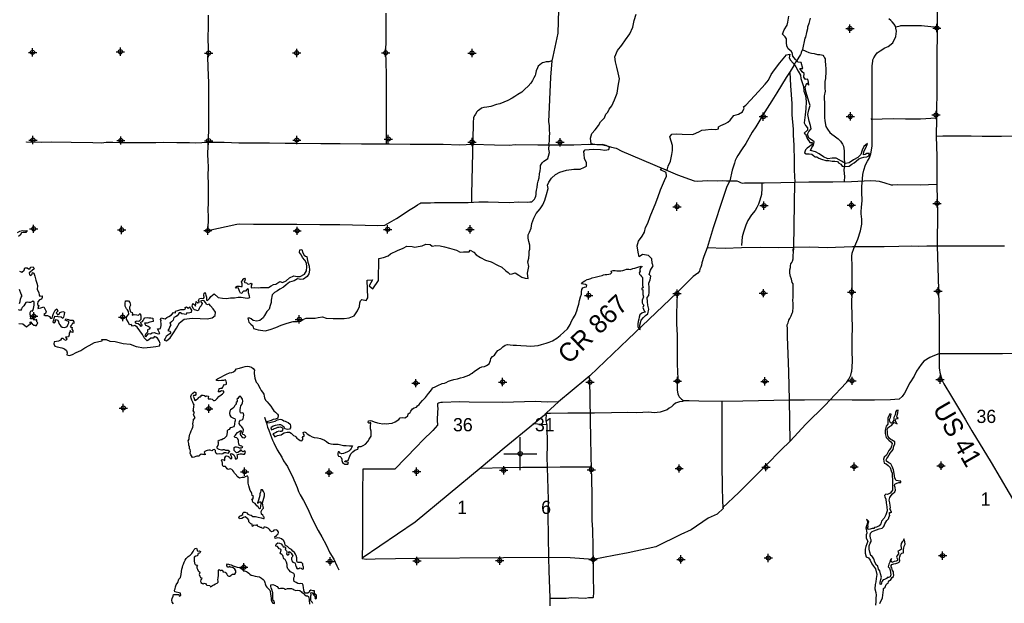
# Model space of a CAD drawing. Extents: x 70663 to 592613, y 704317 to 941230.
# Tile 7 of 14: x 159471 to 218995, y 783571 to 818839. Entities that reach past the tile are written whole.
import ezdxf

# ---------------------------------------------------------------- set-up
doc = ezdxf.new("R2010")
doc.units = 0
doc.header["$LTSCALE"] = 2000
doc.header["$PDMODE"] = 34
doc.header["$PDSIZE"] = 250
doc.layers.get('0').update_dxf_attribs({"linetype": 'CONTINUOUS'})
for name, color, linetype in [('ROADS', 9, 'CONTINUOUS'), ('SEC', 2, 'CONTINUOUS'), ('TEXT', 7, 'CONTINUOUS'), ('WATER', 4, 'CONTINUOUS')]:
    doc.layers.add(name, color=color, linetype=linetype)

# ---------------------------------------------------------------- blocks, each defined once
blk = doc.blocks.new('TICK')
at = {"color": 0}
for points in [[(500, 0), (500, 1000)], [(0, 500), (1000, 500)]]:
    blk.add_lwpolyline(points, dxfattribs=at)
blk.add_point((500, 500), dxfattribs=at)

msp = doc.modelspace()

# ---------------------------------------------------------------- linework, layer by layer
at = {"layer": 'ROADS', "color": 0}
for points in [[(192588, 849276), (192575, 845347), (192612, 843587), (192574, 838459), (192562, 833540), (192290, 827518), (192262, 824854), (192250, 823354), (192133, 822265), (192009, 818026), (191705, 816613), (191645, 816345), (191562, 815357), (191449, 812668), (191449, 812668)], [(214963, 822310), (214942, 818388), (214918, 816311), (214922, 815632), (214908, 814911), (214893, 812934), (214893, 812859), (214868, 811795), (214909, 810563), (214922, 808929), (214931, 807856), (214960, 807253), (214945, 805175), (215017, 802543), (215053, 800565), (215064, 798655), (215057, 797784), (215082, 797683), (215097, 797524), (215146, 797372), (215187, 797238), (215236, 797028), (215343, 796835), (215807, 796077), (216643, 794663), (217040, 793998), (218199, 792071), (219837, 789310)], [(170868, 819116), (170856, 818630), (170871, 818286), (170851, 817892), (170869, 816929), (170832, 816552), (170866, 815446), (170880, 815060), (170876, 814616), (170891, 814339), (170880, 814013), (170890, 813116), (170883, 812186), (170830, 810712), (170844, 810293), (170867, 809974), (170837, 809388), (170859, 808960), (170870, 808198), (170867, 807753), (170847, 807360), (170869, 806924), (170843, 806092)], [(181614, 819236), (181611, 817770), (181595, 816773), (181609, 816346), (181627, 815424), (181628, 814359), (181634, 812893), (181634, 811728)], [(207253, 818922), (207175, 818612), (207106, 818386), (207097, 818294), (207045, 818060), (206985, 817792), (206934, 817717), (206803, 817031), (206744, 816923), (206718, 816864), (206709, 816822), (206667, 816739), (206506, 816472), (206455, 816372), (206362, 816263), (206268, 816071), (206056, 815704), (205810, 815337), (205234, 814420), (204945, 813936), (204521, 813269), (204207, 812777), (203970, 812359), (203758, 812034), (203376, 811358), (203113, 810975), (202884, 810624), (202800, 810483), (202723, 810324), (202680, 810173), (202534, 809739), (202395, 809095), (202225, 808752), (201977, 808034), (201403, 806261), (201025, 805049), (200837, 804523), (200717, 804155), (200690, 804012), (200648, 803879), (200596, 803762), (200562, 803645), (200469, 803520), (200183, 803321), (199625, 802763), (199195, 802331), (196258, 799529), (195330, 798647), (193946, 797308), (193693, 797109), (192040, 795739), (191315, 795074), (191205, 794949), (188752, 792939), (187369, 791768), (187369, 791768)], [(210390, 808738), (210450, 809482), (210504, 809741), (210613, 810059), (210725, 810299), (210837, 810488), (210933, 810728), (211003, 811201), (211004, 813100), (211009, 815426), (211013, 816048), (211038, 816326), (211044, 816417), (211105, 816531), (211201, 816696), (211307, 816827), (211488, 816967), (211769, 817130), (211973, 817215), (212260, 817446), (212447, 817820), (212471, 818141), (212444, 818319), (212434, 818403), (212343, 818574), (212225, 818703), (212128, 818787), (212011, 818887)], [(212434, 818403), (212709, 818462), (212745, 818482), (213982, 818488), (214942, 818388)], [(206779, 817036), (206988, 816934), (207172, 816857), (207330, 816814), (207498, 816788), (207699, 816745), (207841, 816735), (207950, 816717), (208025, 816700), (208083, 816608), (208124, 816532), (208157, 816465), (208173, 816314), (208188, 816129), (208203, 815844), (208210, 815702), (208182, 815291), (208155, 815099), (208152, 814672), (208168, 814512), (208150, 814412), (208116, 814345), (208107, 814211), (208114, 813993), (208121, 813893), (208117, 813390), (208123, 813021), (208131, 812929), (208146, 812736), (208210, 812392), (208301, 812224), (208442, 812022), (208567, 811928), (208700, 811819), (208942, 811641), (209083, 811497), (209216, 811312), (209282, 811203), (209322, 810909), (209319, 810532), (209333, 810113), (209296, 809744), (209335, 809359), (209308, 809091)], [(191645, 816345), (191463, 816298), (191379, 816290), (191295, 816291), (191161, 816250), (191085, 816242), (191010, 816201), (190909, 816118), (190824, 816026), (190781, 815926), (190696, 815751), (190661, 815541), (190627, 815475), (190551, 815324), (190474, 815174), (190364, 815007), (190204, 814824), (190018, 814641), (189824, 814467), (189588, 814309), (189411, 814193), (189243, 814102), (188991, 813962), (188738, 813863), (188503, 813764), (188302, 813707), (187949, 813601), (187705, 813552), (187538, 813537), (187395, 813487), (187260, 813396), (187167, 813330), (187117, 813263), (187032, 813130), (186981, 813071), (186913, 812929), (186896, 812821), (186886, 812703), (186885, 812544), (186884, 812368), (186891, 812201), (186864, 811975), (186863, 811782), (186862, 811631), (186780, 808305)], [(206031, 815676), (206075, 814838), (206151, 813765), (206154, 813095), (206223, 812214), (206237, 811854), (206275, 811267), (206301, 810287), (206297, 809742), (206333, 809030)], [(191449, 812668), (191476, 812443), (191476, 812326), (191474, 812150), (191490, 811991), (191480, 811756), (191471, 811664), (191470, 811522), (191468, 811354)], [(210954, 812869), (210945, 812836), (212286, 812876), (213015, 812854), (213920, 812856), (214876, 812899)], [(159874, 811442), (159874, 811450), (160779, 811435), (161399, 811455), (162580, 811446), (163887, 811420), (164407, 811407), (164700, 811439), (165111, 811444), (165504, 811424), (165948, 811421), (167155, 811428), (167348, 811427), (167708, 811424), (168194, 811437), (168973, 811415), (169417, 811420), (169727, 811409), (170129, 811389), (170842, 811443), (171839, 811435), (172710, 811403), (174109, 811393), (174578, 811389), (175517, 811382), (176187, 811377), (177670, 811366), (178835, 811357), (180125, 811347), (181155, 811340), (181625, 811336), (181834, 811343), (183074, 811317), (184247, 811316), (185077, 811318), (186065, 811286), (186870, 811321), (188177, 811286), (189090, 811263), (189425, 811294), (190799, 811275), (192978, 811284), (193874, 811310), (194385, 811290), (194729, 811279), (194996, 811218), (195247, 811133), (195540, 811072), (195882, 810902), (197728, 810117), (198530, 809776), (199248, 809460), (199958, 809195), (200242, 809101), (200477, 809074), (201030, 809128), (201675, 809107), (201985, 809121), (202195, 809111), (202521, 809109), (202723, 809107), (202831, 809106), (202932, 809055), (203048, 808996), (203157, 808970), (203291, 808985), (203568, 808983), (204473, 808977), (205478, 808994), (207179, 809032), (208638, 809046), (209760, 809062), (210900, 809112), (211235, 809110), (211428, 809083), (211771, 808972), (212147, 808852), (212264, 808851), (212566, 808882), (213915, 808863), (214921, 808898)], [(181625, 811336), (181614, 811360)], [(181634, 811728), (181622, 811360)], [(186863, 811782), (186868, 811329)], [(191485, 811287), (191468, 811354)], [(214868, 811795), (215270, 811824), (216125, 811817), (216476, 811815), (216988, 811819), (217658, 811806), (218823, 811806), (219954, 811823), (220993, 811832)], [(170843, 806092), (172595, 806482), (172746, 806498), (173601, 806475), (174816, 806474), (176223, 806481), (177623, 806462), (178829, 806453), (181125, 806411), (181544, 806416), (182251, 806830), (183076, 807360), (183379, 807551), (183514, 807659), (183665, 807733), (183724, 807766), (183808, 807774), (183951, 807781), (184152, 807771), (184303, 807770), (184554, 807793), (184864, 807791), (185233, 807788), (185694, 807785), (186121, 807799), (186582, 807795), (187219, 807841), (187797, 807828), (188409, 807815), (189054, 807794), (189641, 807823), (190169, 807819), (190311, 807835), (190428, 807834), (190496, 807892), (190555, 807950), (190589, 808000), (190631, 808067), (190674, 808184), (190692, 808284), (190692, 808402), (190710, 808536), (190753, 808703), (190780, 808921), (190815, 809088), (190867, 809280), (190902, 809515), (190928, 809699), (190946, 809858), (190964, 809975), (190964, 810034), (191058, 810192), (191159, 810300), (191310, 810391), (191403, 810458), (191446, 810583), (191490, 810809), (191466, 811010)], [(191466, 811010), (191485, 811287)], [(201957, 789345), (202945, 790268), (203552, 790867), (204625, 791939), (205478, 792830), (206043, 793378), (206998, 794393), (208163, 795541), (208441, 795849), (209438, 796889), (209472, 796930), (209590, 797114), (209718, 797364), (209761, 797548), (209787, 797598), (209805, 797824), (209808, 798243), (209804, 798780), (209799, 799232), (209802, 799676), (209823, 800170), (209804, 800958), (209784, 801671), (209798, 802383), (209794, 802986), (209792, 803908), (209772, 804553), (209799, 804737), (209901, 805003), (210131, 805571), (210294, 806081), (210380, 806490), (210374, 806792), (210336, 807113), (210345, 807247), (210364, 807498), (210401, 807917), (210388, 808411), (210390, 808738), (210401, 808998), (210426, 809090)], [(204339, 808978), (204345, 808651), (204317, 808274), (204222, 807939), (204136, 807697), (204034, 807480), (203924, 807313), (203712, 807038), (203500, 806696), (203372, 806413), (203279, 806179), (203219, 805995), (203149, 805727), (203131, 805451), (203104, 805200)], [(206243, 804751), (206276, 805068), (206320, 807716), (206333, 809030)], [(186780, 808305), (186793, 807802)], [(201011, 805063), (202114, 805040), (203111, 805066), (204234, 805091), (205331, 805082), (207192, 805110), (207753, 805089), (208289, 805077), (209823, 805124), (209882, 805132), (210879, 805124), (211742, 805134), (212622, 805145), (213384, 805181), (213786, 805152), (214306, 805165), (216359, 805175), (217875, 805172), (218286, 805177), (219006, 805172)], [(206043, 793378), (206010, 795837), (205972, 797555), (205938, 798644), (205896, 799667), (205883, 800220), (205875, 800312), (205867, 800396), (205885, 800446), (205919, 800513), (205970, 800680), (206038, 800789), (206106, 800939), (206174, 801106), (206208, 801190), (206227, 801458), (206229, 801684), (206214, 801885), (206232, 802053), (206234, 802363), (206235, 802547), (206237, 802740), (206221, 802874), (206180, 802966), (206123, 803168), (206073, 803311), (206033, 803512), (206026, 803730), (206061, 803872), (206070, 803973), (206096, 804081), (206147, 804173), (206198, 804248), (206224, 804382), (206234, 804634), (206243, 804751), (206236, 804910), (206245, 805069)], [(199210, 802284), (199185, 801090), (199172, 800453), (199217, 799783), (199212, 798023), (199255, 797143), (199227, 796724), (199217, 796456), (199257, 796238), (199290, 796121), (199348, 796045), (199414, 795969), (199489, 795910), (199597, 795825)], [(221039, 798675), (218893, 798649), (216966, 798655), (215600, 798648), (215030, 798644), (214770, 798554), (214484, 798422), (214139, 798198), (213978, 797998), (213682, 797607), (213554, 797298), (213291, 796889), (212960, 796271), (212824, 796071), (212647, 795905), (212110, 795859), (211138, 795857), (209806, 795842), (208465, 795869), (206915, 795838), (206001, 795845), (203194, 795790), (201912, 795766), (200521, 795793), (199951, 795806), (199716, 795808), (199649, 795808), (199549, 795767), (199356, 795752), (199112, 795661), (198969, 795553), (198868, 795454), (198741, 795354), (198606, 795263), (198438, 795197), (198186, 795115), (197826, 795076), (197499, 795120), (196787, 795075), (196209, 795096), (195245, 795086), (194222, 795060), (193493, 795057), (192614, 795064), (191557, 795038), (191306, 795048)], [(193881, 797274), (193918, 797083), (193942, 795926), (193983, 793488), (194025, 791646), (194049, 791183), (194057, 790027), (194056, 789851), (194058, 789063), (194063, 788569), (194109, 788024), (194098, 787655), (194112, 787370), (194124, 786742), (194138, 786216), (194145, 785057), (194157, 784404), (194155, 784161), (194146, 784010), (194145, 783926), (194120, 783910), (194061, 783893), (193860, 783895), (193675, 783871), (192821, 783894), (192502, 783855), (191849, 783868), (191522, 783862)], [(192040, 795739), (191367, 795720), (190630, 795759), (188686, 795715), (186650, 795731), (186055, 795744), (185041, 795710), (184940, 795702), (184848, 795694), (184789, 795670), (184739, 795628), (184738, 795578), (184738, 795511), (184745, 795326), (184735, 795142), (184706, 794640), (184720, 794338), (184441, 794013), (183842, 793423), (183454, 793032), (182144, 791685), (180209, 791674), (180198, 790233), (180193, 788557), (180189, 786907), (180170, 786639), (180169, 786438), (180167, 786304), (180167, 786262)], [(201912, 795766), (201916, 794524), (201921, 791901), (201945, 790669), (201954, 789706), (201969, 789438), (201985, 789345), (202018, 789311)], [(174272, 794824), (174272, 794824), (174395, 794454), (174452, 794219), (174542, 794043), (174641, 793749), (174756, 793429), (174830, 793278), (175028, 792841), (175309, 792403), (175425, 792184), (175566, 791974), (175657, 791831), (175748, 791662), (175831, 791511), (175880, 791368), (175954, 791242), (176036, 791032), (176119, 790847), (176242, 790569), (176333, 790334), (176424, 790132), (176630, 789779), (176721, 789594), (176944, 789148), (177084, 788820), (177299, 788391), (177522, 787971), (177728, 787592), (178001, 787095), (178215, 786616), (178455, 786237), (178637, 785834), (178761, 785590)], [(191224, 795015), (191254, 795025), (191271, 794991), (191296, 794958), (191295, 794899), (191278, 794782), (191285, 794589), (191333, 794362), (191357, 793131), (191344, 792427), (191416, 789837), (191409, 788916), (191440, 786343), (191459, 785530), (191522, 783904), (191519, 783410)], [(191333, 794362), (190485, 794412)], [(187369, 791768), (183373, 788475), (180167, 786304)], [(187354, 791734), (188741, 791785), (189864, 791793), (190878, 791802), (191381, 791798), (192135, 791818), (192512, 791815), (193995, 791820)], [(202018, 789311), (201633, 788960), (201094, 788721), (200058, 788009), (199435, 787737), (197929, 786986), (196258, 786622), (195394, 786469), (194138, 786216), (192752, 786314), (191440, 786343), (188729, 786312), (183423, 786278), (180958, 786239), (180430, 786226), (180167, 786262)]]:
    msp.add_lwpolyline(points, dxfattribs=at)
at = {"layer": 'SEC', "color": 0}
for p in [(209661, 818305), (214915, 818336), (160247, 816864), (165558, 816901), (170892, 816820), (176220, 816833), (181590, 816838), (186817, 816826), (204421, 812980), (209691, 812993), (214870, 813083), (160268, 811561), (165587, 811540), (170889, 811526), (176225, 811564), (181754, 811626), (186821, 811448), (192140, 811436), (199205, 807537), (204467, 807601), (209754, 807631), (214933, 807737), (160314, 806200), (165633, 806137), (170843, 806092), (176245, 806079), (181715, 806166), (186699, 806164), (193864, 802179), (199210, 802284), (204430, 802314), (209768, 802377), (214988, 802433), (160327, 800923), (165696, 800868), (176375, 800726), (183421, 796873), (188666, 796937), (193945, 796933), (199240, 796997), (204519, 796985), (209789, 797015), (215110, 797087), (165733, 795373), (170904, 795332), (173070, 791525), (178180, 791464), (183468, 791527), (188730, 791608), (194025, 791646), (199338, 791718), (204583, 791798), (209920, 791828), (215174, 791883), (178234, 786101), (183489, 786131), (188491, 786155), (194138, 786216), (199442, 786221), (204729, 786309), (215262, 786453), (173022, 785752)]:
    msp.add_point(p, dxfattribs=at)
at = {"layer": 'WATER', "color": 0}
for points in [[(159467, 803644), (159592, 803576), (159735, 803710), (159778, 803843), (159920, 803842), (160012, 803775), (160096, 803774), (160130, 803883), (160281, 803899), (160339, 803789), (160229, 803689), (160120, 803606), (160044, 803532), (160068, 803431), (160152, 803372), (160228, 803455), (160245, 803564), (160320, 803513), (160394, 803345), (160443, 803093), (160500, 802917), (160550, 802783), (160523, 802532), (160622, 802347), (160646, 802196), (160696, 802137), (160822, 802161), (160838, 802044), (160787, 801960), (160678, 801902), (160560, 801794), (160542, 801660), (160558, 801568), (160634, 801559), (160574, 801392), (160750, 801424), (160868, 801465), (160926, 801490), (161009, 801330), (161075, 801204), (161033, 801087), (160940, 801029), (161007, 800962), (161149, 800961), (161274, 800893), (161332, 800801), (161433, 800800), (161467, 800959), (161518, 801092), (161561, 801159), (161612, 801276), (161713, 801368), (161771, 801233), (161669, 801125), (161744, 801066), (161752, 800999), (161853, 801048), (161896, 801149), (162072, 801206), (162181, 801155), (162155, 801021), (162120, 800871), (162078, 800779), (161969, 800855), (161793, 800890), (161576, 800908), (161541, 800774), (161524, 800674), (161481, 800573), (161556, 800523), (161632, 800564), (161624, 800631), (161667, 800723), (161767, 800680), (161808, 800588), (161841, 800470), (161966, 800327), (162040, 800251), (162200, 800242), (162334, 800308), (162402, 800433), (162436, 800525), (162445, 800600), (162328, 800635), (162228, 800686), (162262, 800752), (162429, 800718), (162512, 800675), (162680, 800674), (162738, 800582), (162737, 800489), (162654, 800507), (162619, 800390), (162560, 800340), (162526, 800282), (162635, 800231), (162626, 800138), (162684, 800054), (162692, 799945), (162566, 799971), (162525, 800064), (162508, 799955), (162457, 799897), (162465, 799796), (162414, 799679), (162321, 799663), (162246, 799647), (162312, 799537), (162278, 799446), (162186, 799496), (162095, 799572), (162002, 799565), (161935, 799473), (161809, 799415), (161691, 799391), (161557, 799375), (161531, 799250), (161589, 799115), (161739, 799064), (162024, 799003), (162182, 798944), (162299, 798842), (162340, 798700), (162322, 798582), (162490, 798548), (162666, 798597), (162893, 798721), (163162, 798853), (163414, 799011), (163675, 799143), (164003, 799325), (164263, 799399), (164456, 799439), (164439, 799506), (164699, 799505), (164916, 799411), (165234, 799392), (165736, 799271), (166146, 799227), (166514, 799082), (166966, 799012), (167376, 799043), (167695, 799082), (167930, 799131), (167964, 799273), (167898, 799424), (167807, 799593), (167699, 799660), (167615, 799694), (167531, 799586), (167405, 799587), (167279, 799496), (167178, 799429), (166987, 799615), (166887, 799808), (166730, 800027), (166572, 800254), (166439, 800356), (166296, 800315), (166213, 800416), (166104, 800408), (166022, 800585), (165930, 800736), (165931, 800862), (165974, 800928), (166067, 801045), (166051, 801196), (165993, 801305), (165918, 801373), (165852, 801524), (165845, 801692), (165863, 801851), (166055, 801841), (166138, 801740), (166162, 801597), (166103, 801464), (166102, 801388), (166168, 801187), (166277, 801136), (166284, 801035), (166275, 800977), (166401, 801026), (166552, 801000), (166644, 800991), (166745, 801082), (166795, 800948), (166793, 800713), (166675, 800605), (166550, 800631), (166432, 800582), (166490, 800506), (166641, 800480), (166716, 800412), (166782, 800328), (166858, 800344), (166883, 800395), (166808, 800462), (166800, 800554), (166893, 800604), (166935, 800671), (166977, 800737), (167045, 800821), (167179, 800845), (167271, 800819), (167405, 800818), (167514, 800801), (167538, 800600), (167337, 800567), (167169, 800510), (167018, 800503), (167084, 800385), (167243, 800317), (167351, 800232), (167292, 800140), (167191, 800091), (167198, 799957), (167097, 799865), (167029, 799732), (167104, 799681), (167189, 799798), (167248, 799881), (167382, 799847), (167475, 799921), (167625, 799929), (167709, 799903), (167851, 799860), (167935, 799876), (167885, 799994), (167844, 800078), (167811, 800162), (167903, 800162), (167979, 800186), (168022, 800353), (168031, 800496), (168007, 800580), (168032, 800663), (167974, 800714), (168033, 800814), (168159, 800780), (168259, 800754), (168369, 800837), (168495, 800895), (168654, 800994), (168764, 801136), (168890, 801118), (168882, 801235), (169025, 801268), (169210, 801317), (169344, 801325), (169419, 801332), (169503, 801365), (169478, 801441), (169562, 801482), (169629, 801431), (169646, 801381), (169755, 801481), (169771, 801414), (169863, 801288), (169845, 801154), (169685, 801096), (169585, 801130), (169526, 801022), (169409, 801039), (169275, 801074), (169192, 801133), (169116, 801117), (169057, 801025), (168981, 800950), (168888, 800875), (168796, 800834), (168744, 800675), (168643, 800584), (168551, 800501), (168609, 800400), (168549, 800291), (168507, 800174), (168422, 800066), (168539, 800023), (168614, 799947), (168555, 799847), (168420, 799781), (168327, 799690), (168260, 799573), (168209, 799473), (168342, 799430), (168570, 799604), (168764, 799913), (168942, 800205), (169129, 800522), (169407, 800746), (169901, 800810), (170379, 800790), (170806, 800762), (171108, 800818), (171285, 800968), (171311, 801169), (171170, 801371), (171004, 801539), (170929, 801649), (170778, 801608), (170712, 801742), (170620, 801844), (170503, 801870), (170402, 801837), (170494, 801685), (170442, 801543), (170358, 801477), (170316, 801385), (170256, 801251), (170047, 801303), (169964, 801387), (169906, 801530), (169941, 801681), (170057, 801604), (170107, 801520), (170125, 801654), (170143, 801805), (170243, 801729), (170318, 801745), (170327, 801812), (170277, 801879), (170345, 801996), (170437, 802012), (170588, 801986), (170622, 802045), (170597, 802187), (170624, 802321), (170682, 802346), (170715, 802186), (170773, 802077), (170772, 801985), (170763, 801893), (170821, 801867), (170940, 801984), (171016, 802109), (171218, 802275), (171476, 802056), (171735, 802004), (171978, 801994), (172213, 802034), (172448, 802041), (172682, 802064), (172867, 802063), (173101, 802036), (173260, 802018), (173378, 802051), (173361, 802127), (173312, 802336), (173305, 802512), (173264, 802605), (173197, 802538), (173112, 802430), (173003, 802431), (172944, 802372), (172910, 802289), (172826, 802306), (172752, 802424), (172719, 802558), (172678, 802642), (172560, 802610), (172527, 802677), (172612, 802735), (172762, 802742), (172838, 802708), (172930, 802724), (172922, 802884), (172890, 802993), (172899, 803068), (172966, 803084), (172966, 803168), (173067, 803226), (173109, 803167), (173083, 803083), (173040, 802983), (173090, 802958), (173182, 802932), (173241, 802881), (173324, 802856), (173417, 802889), (173467, 802922), (173509, 802863), (173458, 802746), (173457, 802637), (173641, 802653), (173892, 802642), (174030, 802651), (174278, 802665), (174521, 802663), (174681, 802763), (174815, 802829), (174958, 802853), (175067, 802936), (175202, 803011), (175352, 802959), (175579, 803067), (175790, 803241), (176050, 803357), (176243, 803330), (176427, 803321), (176687, 803453), (176814, 803661), (176833, 803913), (176801, 804131), (176702, 804316), (176577, 804476), (176502, 804610), (176395, 804778), (176412, 804929), (176530, 804945), (176596, 804752), (176662, 804617), (176745, 804541), (176837, 804524), (176853, 804382), (176893, 804180), (176975, 803937), (176990, 803694), (176956, 803485), (176854, 803318), (176635, 803152), (176459, 803136), (176275, 803171), (176073, 803055), (175788, 802981), (175577, 802815), (175417, 802666), (175207, 802550), (175047, 802450), (174879, 802359), (174736, 802210), (174675, 801883), (174665, 801741), (174622, 801565), (174554, 801356), (174410, 801198), (174267, 800973), (174199, 800823), (173996, 800665), (173804, 800624), (173578, 800668), (173461, 800761), (173378, 800803), (173260, 800796), (173326, 800561), (173442, 800442), (173559, 800341), (173599, 800182), (173892, 800096), (174302, 800043), (174613, 800125), (174957, 800231), (175285, 800388), (175637, 800503), (175998, 800601), (176266, 800599), (176450, 800615), (176594, 800723), (176787, 800805), (177130, 800811), (177340, 800810), (177516, 800851), (177767, 800874), (178001, 800797), (178420, 800778), (178789, 800775), (179082, 800773), (179392, 800813), (179686, 800945), (179889, 801253), (180016, 801512), (180035, 801738), (180069, 801855), (180162, 801938), (180412, 801861), (180523, 802028), (180479, 803092), (180790, 803115), (180603, 802756), (180828, 802571), (181158, 803088), (181183, 804403), (181460, 804476), (181754, 804575), (181889, 804699), (182301, 804898), (182645, 805038), (182872, 805145), (183199, 805135), (183349, 805092), (183567, 805140), (183794, 805164), (184029, 805280), (184280, 805253), (184405, 805160), (184631, 805184), (184900, 805182), (185150, 805105), (185451, 805027), (185869, 804916), (186095, 804797), (186296, 804821), (186455, 804803), (186648, 804818), (186699, 804902), (186916, 804791), (187065, 804631), (187332, 804462), (187624, 804301), (187976, 804214), (188351, 804011), (188627, 803875), (188851, 803656), (189010, 803554), (189093, 803461), (189252, 803477), (189420, 803543), (189654, 803391), (189829, 803289), (190038, 803221), (190205, 803203), (190189, 803345), (190165, 803513), (190244, 803923), (190195, 804199), (190255, 804425), (190265, 804651), (190275, 804844), (190309, 804969), (190311, 805212), (190245, 805439), (190205, 805632), (190215, 805833), (190291, 806000), (190385, 806242), (190429, 806518), (190556, 806844), (190701, 807136), (190937, 807411), (191098, 807653), (191209, 807929), (191312, 808271), (191415, 808631), (191382, 808840), (191451, 809024), (191620, 809258), (191856, 809482), (192133, 809623), (192536, 809754), (192964, 809810), (193349, 809799), (193626, 809923), (193736, 809997), (193737, 810182), (193621, 810459), (193590, 810694), (193582, 810869), (193650, 810970), (194145, 811016), (194588, 811005), (194839, 810953), (195091, 811002), (195125, 811135), (194933, 811229), (194682, 811289), (194347, 811283), (194021, 811336), (193981, 811679), (194067, 811955), (194261, 812188), (194464, 812438), (194583, 812672), (194827, 812913), (194896, 813139), (195031, 813247), (195107, 813431), (195268, 813631), (195438, 814006), (195600, 814391), (195661, 814826), (195723, 815261), (195650, 815638), (195577, 815966), (195487, 816293), (195455, 816595), (195617, 816987), (195871, 817304), (196099, 817629), (196353, 817979), (196548, 818380), (196609, 818790), (196746, 819174)], [(177196, 783568), (177146, 783636), (177054, 783737), (177080, 783770), (177080, 783862), (177081, 783938), (177081, 784021), (177098, 784080), (177074, 784197), (177133, 784222), (177174, 784188), (177208, 784121), (177249, 784070), (177291, 784020), (177324, 783970), (177323, 783894), (177356, 783844), (177407, 783885), (177424, 783977), (177416, 784061), (177350, 784112), (177283, 784196), (177300, 784246), (177284, 784321), (177217, 784330), (177075, 784356), (176999, 784307), (176966, 784248), (176898, 784182), (176739, 784191), (176664, 784275), (176648, 784393), (176632, 784510), (176617, 784661), (176575, 784745), (176467, 784771), (176391, 784746), (176282, 784772), (176182, 784823), (176074, 784890), (176041, 784991), (176042, 785108), (176076, 785192), (176093, 785284), (176052, 785368), (175969, 785419), (175852, 785478), (175760, 785571), (175685, 785663), (175636, 785781), (175645, 785915), (175596, 786066), (175522, 786209), (175430, 786268), (175422, 786318), (175406, 786393), (175381, 786469), (175314, 786511), (175248, 786554), (175223, 786629), (175249, 786704), (175274, 786796), (175241, 786838), (175166, 786856), (175108, 786931), (175050, 787007), (174958, 787033), (174958, 787075), (175000, 787175), (175068, 787233), (175185, 787215), (175277, 787156), (175351, 787064), (175393, 786980), (175468, 786988), (175527, 786987), (175560, 786912), (175526, 786870), (175542, 786803), (175592, 786752), (175617, 786694), (175617, 786635), (175591, 786568), (175641, 786501), (175699, 786500), (175741, 786525), (175759, 786584), (175734, 786643), (175784, 786701), (175818, 786667), (175876, 786608), (175942, 786507), (175984, 786432), (175941, 786365), (175907, 786315), (175898, 786223), (175915, 786131), (175981, 786063), (176040, 786046), (176098, 786021), (176131, 785970), (176139, 785903), (176164, 785802), (176197, 785769), (176213, 785718), (176255, 785651), (176288, 785668), (176339, 785684), (176406, 785717), (176489, 785700), (176539, 785641), (176623, 785657), (176632, 785707), (176624, 785774), (176583, 785858), (176583, 785950), (176517, 786035), (176433, 786043), (176358, 786027), (176257, 786045), (176216, 786120), (176217, 786204), (176217, 786313), (176185, 786455), (176152, 786548), (176094, 786640), (175986, 786725), (175902, 786817), (175777, 786893), (175652, 787011), (175519, 787088), (175495, 787213), (175445, 787339), (175295, 787458), (175195, 787500), (175070, 787526), (175003, 787501), (174910, 787494), (174886, 787611), (174970, 787636), (175012, 787685), (175097, 787777), (175114, 787844), (175106, 787911), (175048, 787962), (174973, 788012), (174838, 787988), (174788, 787938), (174687, 787897), (174637, 787956), (174571, 788032), (174513, 788091), (174387, 788142), (174312, 788176), (174228, 788168), (174203, 788101), (174128, 788118), (174094, 788152), (174036, 788152), (173952, 788195), (173860, 788212), (173819, 788305), (173743, 788272), (173635, 788289), (173542, 788214), (173526, 788290), (173526, 788348), (173451, 788382), (173393, 788433), (173318, 788500), (173327, 788592), (173260, 788668), (173177, 788736), (173094, 788787), (172993, 788754), (172892, 788696), (172750, 788680), (172725, 788764), (172776, 788831), (172860, 788872), (172969, 788930), (172970, 789013), (173020, 789072), (173104, 789080), (173196, 789029), (173262, 788953), (173354, 788927), (173471, 788893), (173571, 788825), (173730, 788816), (173881, 788773), (174073, 788730), (174207, 788696), (174257, 788704), (174241, 788771), (174208, 788821), (174166, 788888), (174091, 788956), (174067, 789123), (174127, 789249), (174202, 789315), (174195, 789416), (174162, 789508), (174146, 789642), (174197, 789776), (174232, 789926), (174274, 790068), (174267, 790202), (174217, 790320), (174143, 790421), (174051, 790430), (174050, 790363), (174033, 790279), (173991, 790196), (173981, 790095), (173955, 789953), (173904, 789803), (173845, 789652), (173853, 789619), (173912, 789669), (173979, 789710), (174046, 789701), (174054, 789651), (174045, 789559), (174036, 789467), (174010, 789308), (173959, 789283), (173918, 789317), (173885, 789393), (173810, 789468), (173752, 789544), (173702, 789611), (173577, 789671), (173552, 789738), (173536, 789822), (173511, 789881), (173578, 789880), (173579, 789964), (173596, 790022), (173529, 790090), (173513, 790207), (173455, 790300), (173397, 790392), (173365, 790526), (173315, 790669), (173291, 790828), (173284, 790987), (173277, 791172), (173261, 791264), (173194, 791247), (173101, 791206), (173026, 791165), (172917, 791166), (172766, 791141), (172616, 791226), (172574, 791310), (172525, 791377), (172458, 791445), (172408, 791512), (172350, 791588), (172292, 791664), (172200, 791689), (172083, 791665), (172016, 791699), (171975, 791766), (171908, 791842), (171833, 791843), (171766, 791843), (171724, 791919), (171725, 792036), (171709, 792136), (171651, 792204), (171718, 792254), (171802, 792245), (171877, 792194), (171877, 792253), (171878, 792353), (171929, 792470), (171979, 792486), (172046, 792469), (172096, 792435), (172146, 792393), (172204, 792317), (172296, 792317), (172297, 792409), (172247, 792493), (172223, 792610), (172282, 792627), (172365, 792584), (172415, 792534), (172465, 792466), (172498, 792374), (172497, 792315), (172547, 792273), (172623, 792315), (172648, 792373), (172641, 792457), (172616, 792541), (172666, 792565), (172717, 792590), (172809, 792606), (172901, 792597), (172968, 792580), (173052, 792580), (173119, 792688), (173078, 792780), (173044, 792756), (172961, 792731), (172902, 792765), (172869, 792840), (172802, 792807), (172760, 792741), (172659, 792691), (172575, 792667), (172508, 792726), (172442, 792801), (172443, 792927), (172443, 792994), (172502, 793035), (172569, 793018), (172653, 793009), (172745, 792975), (172878, 792974), (172954, 793007), (172904, 793066), (172829, 793084), (172737, 793134), (172721, 793227), (172705, 793310), (172697, 793403), (172664, 793503), (172598, 793571), (172489, 793597), (172447, 793639), (172456, 793672), (172515, 793739), (172566, 793797), (172633, 793889), (172709, 793930), (172818, 794013), (172860, 793962), (172834, 793896), (172800, 793837), (172808, 793770), (172841, 793703), (172908, 793627), (172966, 793593), (173050, 793576), (173109, 793601), (173134, 793651), (173093, 793701), (173034, 793744), (172959, 793769), (172943, 793845), (172977, 793945), (172994, 794054), (172970, 794163), (172887, 794255), (172795, 794340), (172737, 794432), (172763, 794549), (172822, 794633), (172915, 794665), (172982, 794724), (173008, 794832), (173025, 794941), (173001, 795050), (172951, 795084), (172859, 795059), (172825, 795085), (172801, 795169), (172802, 795277), (172819, 795386), (172836, 795495), (172896, 795595), (172938, 795678), (172964, 795787), (172940, 795913), (172865, 796022), (172799, 796098), (172731, 796073), (172706, 796015), (172664, 795940), (172596, 795907), (172613, 795873), (172613, 795831), (172621, 795789), (172587, 795731), (172545, 795698), (172553, 795647), (172553, 795606), (172485, 795531), (172451, 795481), (172409, 795406), (172308, 795314), (172224, 795256), (172173, 795173), (172155, 795047), (172180, 794947), (172238, 794846), (172313, 794795), (172396, 794761), (172480, 794735), (172504, 794651), (172496, 794601), (172470, 794534), (172461, 794451), (172452, 794375), (172435, 794300), (172401, 794242), (172292, 794201), (172191, 794168), (172132, 794084), (172073, 794060), (172014, 794002), (172014, 793893), (171979, 793667), (171903, 793617), (171836, 793525), (171777, 793509), (171684, 793459), (171626, 793443), (171525, 793419), (171458, 793352), (171474, 793293), (171473, 793218), (171448, 793109), (171388, 793026), (171388, 792959), (171421, 792917), (171505, 792891), (171588, 792866), (171672, 792848), (171722, 792840), (171781, 792873), (171839, 792856), (171906, 792822), (171990, 792830), (172065, 792829), (172141, 792795), (172182, 792736), (172106, 792695), (172047, 792628), (172022, 792637), (171939, 792671), (171838, 792663), (171746, 792605), (171654, 792589), (171528, 792598), (171419, 792590), (171344, 792633), (171311, 792717), (171303, 792801), (171270, 792843), (171220, 792868), (171153, 792843), (171127, 792802), (171077, 792794), (170994, 792819), (170910, 792828), (170801, 792804), (170734, 792788), (170658, 792746), (170633, 792713), (170657, 792621), (170691, 792587), (170674, 792545), (170615, 792562), (170531, 792571), (170439, 792580), (170338, 792505), (170305, 792464), (170229, 792456), (170179, 792456), (170120, 792448), (170011, 792407), (169927, 792391), (169861, 792475), (169820, 792534), (169778, 792643), (169796, 792752), (169771, 792861), (169730, 792911), (169739, 793029), (169706, 793121), (169699, 793238), (169658, 793389), (169709, 793481), (169718, 793581), (169727, 793698), (169752, 793799), (169803, 793865), (169820, 793932), (169838, 793999), (169889, 794124), (169931, 794208), (169957, 794325), (169932, 794417), (169967, 794526), (169976, 794635), (169985, 794701), (170035, 794743), (170077, 794801), (170028, 794877), (169986, 794978), (170029, 795103), (169954, 795204), (169988, 795254), (169972, 795329), (169989, 795421), (169998, 795480), (170015, 795564), (169974, 795623), (169941, 795732), (169883, 795841), (169834, 795958), (169826, 796067), (169852, 796184), (169945, 796276), (170046, 796350), (170112, 796317), (170120, 796250), (170120, 796191), (170069, 796133), (170036, 796133), (169986, 796125), (169960, 796083), (169993, 796008), (170018, 795940), (170034, 795848), (170117, 795823), (170160, 795881), (170235, 795931), (170295, 796006), (170345, 796039), (170395, 796047), (170437, 796088), (170438, 796147), (170505, 796155), (170563, 796155), (170647, 796120), (170730, 796070), (170764, 796103), (170856, 796094), (170889, 796060), (170855, 795994), (170872, 795935), (170930, 795926), (171022, 795925), (171114, 795908), (171189, 795832), (171256, 795823), (171315, 795857), (171399, 795956), (171501, 796065), (171644, 796173), (171728, 796239), (171820, 796305), (171812, 796381), (171754, 796389), (171662, 796407), (171561, 796357), (171477, 796358), (171503, 796416), (171521, 796550), (171613, 796575), (171705, 796566), (171747, 796624), (171798, 796707), (171815, 796799), (171882, 796782), (171974, 796815), (171975, 796907), (171959, 796999), (171909, 797075), (171792, 797042), (171674, 797043), (171515, 797019), (171373, 797028), (171365, 797104), (171424, 797145), (171542, 797195), (171668, 797261), (171802, 797335), (171978, 797426), (172146, 797492), (172289, 797525), (172390, 797557), (172507, 797632), (172583, 797740), (172667, 797765), (172768, 797781), (172969, 797838), (173103, 797888), (173237, 797904), (173346, 797886), (173480, 797835), (173580, 797759), (173663, 797658), (173645, 797549), (173645, 797457), (173669, 797315), (173685, 797172), (173718, 797055), (173775, 796937), (173858, 796828), (173933, 796702), (174007, 796550), (174073, 796441), (174148, 796340), (174239, 796214), (174247, 796097), (174271, 795988), (174338, 795853), (174429, 795744), (174529, 795618), (174653, 795491), (174761, 795331), (174844, 795205), (174936, 795113), (175052, 795003), (175102, 794936), (175076, 794768), (174941, 794702), (174799, 794670), (174681, 794620), (174413, 794530), (174446, 794471), (174588, 794504), (174756, 794536), (174907, 794585), (175066, 794660), (175217, 794692), (175301, 794675), (175351, 794658), (175434, 794599), (175518, 794573), (175602, 794531), (175702, 794488), (175818, 794395), (175843, 794278), (175834, 794177), (175775, 794102), (175674, 794078), (175582, 794087), (175507, 794121), (175465, 794213), (175399, 794264), (175332, 794323), (175257, 794365), (175148, 794358), (175031, 794342), (174922, 794309), (174788, 794268), (174661, 794177), (174703, 794059), (174803, 794100), (174845, 794125), (174929, 794150), (174988, 794175), (175072, 794207), (175139, 794224), (175231, 794240), (175323, 794197), (175373, 794139), (175355, 794030), (175296, 793963), (175213, 793947), (175137, 793964), (175045, 793940), (174936, 793882), (174768, 793816), (174901, 793639), (174968, 793664), (175060, 793705), (175152, 793730), (175278, 793762), (175354, 793812), (175463, 793870), (175639, 793919), (175782, 793910), (175873, 793851), (175940, 793791), (176015, 793716), (176123, 793681), (176173, 793631), (176231, 793547), (176340, 793479), (176423, 793412), (176523, 793394), (176583, 793469), (176583, 793536), (176567, 793595), (176617, 793645), (176676, 793678), (176676, 793753), (176635, 793804), (176610, 793888), (176686, 793929), (176769, 793886), (176844, 793819), (177020, 793717), (177145, 793633), (177278, 793582), (177479, 793580), (177646, 793537), (177897, 793435), (178013, 793342), (178130, 793258), (178272, 793207), (178423, 793181), (178548, 793188), (178724, 793187), (178883, 793144), (179042, 793110), (179201, 793109), (179410, 793090), (179594, 793089), (179543, 793014), (179501, 792931), (179442, 792839), (179366, 792773), (179282, 792715), (179156, 792657), (179047, 792616), (178938, 792608), (178838, 792642), (178788, 792718), (178729, 792727), (178695, 792635), (178695, 792551), (178753, 792467), (178836, 792433), (178911, 792374), (178953, 792290), (178952, 792206), (178993, 792072), (179060, 792013), (179135, 791987), (179202, 791970), (179311, 791978), (179353, 792036), (179320, 792078), (179244, 792104), (179136, 792121), (179153, 792171), (179253, 792187), (179329, 792195), (179354, 792254), (179380, 792354), (179431, 792471), (179499, 792613), (179609, 792729), (179735, 792829), (179911, 792895), (179928, 792953), (179895, 792987), (179979, 793045), (180113, 793052), (180231, 793102), (180382, 793193), (180517, 793359), (180593, 793485), (180712, 793668), (180729, 793726), (180729, 793827), (180722, 793978), (180673, 794112), (180682, 794279), (180708, 794472), (180658, 794506), (180625, 794464), (180574, 794464), (180533, 794506), (180550, 794590), (180659, 794614), (180768, 794597), (180901, 794529), (181102, 794469), (181194, 794452), (181428, 794408), (181512, 794433), (181629, 794424), (181780, 794431), (181981, 794455), (182174, 794537), (182384, 794678), (182469, 794770), (182628, 794802), (182745, 794785), (182863, 794843), (182930, 794884), (182948, 795026), (183074, 795109), (183108, 795184), (183226, 795318), (183318, 795384), (183461, 795433), (183512, 795500), (183613, 795583), (183689, 795666), (183815, 795824), (184001, 796007), (184195, 796249), (184313, 796391), (184414, 796532), (184432, 796599), (184541, 796640), (184742, 796739), (185011, 796846), (185154, 796879), (185246, 796920), (185389, 796986), (185523, 797036), (185708, 797093), (185934, 797142), (186118, 797191), (186311, 797240), (186454, 797289), (186622, 797363), (186740, 797430), (186824, 797488), (186975, 797595), (187118, 797695), (187278, 797803), (187412, 797869), (187572, 797885), (187697, 797934), (187849, 798050), (187942, 798234), (187960, 798359), (188061, 798484), (188171, 798576), (188289, 798742), (188382, 798842), (188550, 798950), (188676, 799075), (188819, 799174), (188970, 799215), (189121, 799197), (189296, 799171), (189514, 799170), (189765, 799151), (190117, 799140), (190376, 799114), (190602, 799137), (190812, 799153), (191021, 799210), (191290, 799292), (191475, 799358), (191684, 799440), (191937, 799589), (192147, 799763), (192374, 799963), (192593, 800162), (192754, 800421), (192754, 800429), (192839, 800630), (192907, 800772), (193043, 800988), (193153, 801239), (193222, 801464), (193265, 801657), (193316, 801866), (193376, 802091), (193428, 802250), (193429, 802392), (193446, 802535), (193522, 802643), (193615, 802667), (193740, 802700), (193749, 802775), (193683, 802834), (193549, 802852), (193440, 802870), (193474, 802928), (193541, 802995), (193634, 803061), (193785, 803144), (193886, 803160), (194003, 803192), (194087, 803242), (194263, 803283), (194498, 803331), (194674, 803372), (194767, 803413), (194867, 803438), (194959, 803446), (195077, 803462), (195194, 803486), (195262, 803553), (195237, 803595), (195246, 803670), (195338, 803686), (195463, 803685), (195572, 803659), (195714, 803658), (195815, 803658), (195941, 803690), (196058, 803731), (196159, 803764), (196293, 803763), (196393, 803746), (196536, 803795), (196662, 803828), (196779, 803869), (196905, 803910), (197039, 803951), (197098, 803926), (197072, 803901), (197005, 803842), (196971, 803776), (196954, 803700), (196978, 803633), (196919, 803533), (196944, 803466), (196994, 803399), (197068, 803315), (197118, 803256), (197126, 803172), (197125, 803063), (197116, 802912), (197123, 802770), (197156, 802644), (197089, 802611), (197080, 802544), (197139, 802519), (197146, 802427), (197137, 802343), (197137, 802226), (197178, 802083), (197169, 802041), (197135, 801983), (197101, 801899), (197100, 801724), (197150, 801648), (197199, 801589), (197174, 801539), (197148, 801447), (197181, 801346), (197222, 801254), (197297, 801170), (197205, 801145), (197129, 801129), (197079, 801096), (196961, 801013), (196927, 800862), (196892, 800737), (196866, 800595), (196840, 800469), (196831, 800277), (196922, 800134), (196976, 800111), (196969, 800379), (197038, 800680), (197190, 800847), (197299, 800963), (197450, 801071), (197511, 801347), (197453, 801590), (197429, 801783), (197414, 802043), (197507, 802176), (197516, 802369), (197526, 802645), (197503, 802922), (197579, 803122), (197630, 803331), (197522, 803432), (197599, 803708), (197760, 803958), (197710, 804135), (197695, 804394), (197487, 804580), (197119, 804649), (196925, 804507), (196851, 804792), (196795, 805170), (196889, 805462), (197100, 805754), (197243, 805996), (197295, 806272), (197447, 806548), (197592, 806949), (197736, 807283), (197897, 807667), (198042, 808093), (198212, 808553), (198331, 808845), (198450, 809113), (198568, 809388), (198553, 809606), (198219, 809759), (198295, 809859), (198612, 809756), (198681, 809982), (198808, 810300), (198894, 810684), (198929, 810927), (198930, 811228), (198856, 811505), (198766, 811757), (198901, 811924), (199152, 811939), (199529, 811928), (200157, 811908), (200568, 812090), (200702, 812173), (200928, 812189), (201280, 812220), (201557, 812210), (201724, 812234), (201717, 812360), (201859, 812443), (202136, 812559), (202288, 812650), (202422, 812767), (202650, 813042), (202918, 813132), (203162, 813265), (203264, 813490), (203230, 813566), (203365, 813666), (203921, 814257), (204544, 814949), (204730, 815190), (204908, 815533), (205102, 815808), (205431, 816233), (205835, 816717), (206028, 816749), (205993, 816540), (206068, 816397), (206226, 816204), (206392, 815985), (206542, 815725), (206674, 815481), (206690, 815280), (206805, 814978), (206863, 814810), (206878, 814517), (206969, 814265), (207009, 813905), (207006, 813453), (206954, 813085), (206901, 812608), (206984, 812448), (207092, 812305), (207100, 812171), (206893, 811983), (206981, 811921), (207055, 811728), (207088, 811610), (207180, 811518), (207238, 811425), (207355, 811425), (207397, 811349), (207329, 811266), (207211, 811182), (207085, 811074), (206984, 810974), (206908, 810799), (207025, 810740), (207192, 810730), (207351, 810713), (207484, 810603), (207534, 810561), (207668, 810544), (207785, 810476), (207936, 810408), (208203, 810340), (208396, 810322), (208596, 810287), (208756, 810295), (208906, 810260), (208981, 810193), (209106, 810100), (209189, 809991), (209415, 809964), (209616, 809997), (209784, 810105), (209927, 810196), (210037, 810288), (210205, 810421), (210364, 810487), (210507, 810528), (210675, 810560), (210800, 810610), (210843, 810760), (210692, 810744), (210591, 810686), (210474, 810670), (210509, 810879), (210653, 811138), (210721, 811364), (210502, 811181), (210409, 810947), (210324, 810688), (210138, 810513), (209886, 810372), (209626, 810181), (209391, 810149), (209157, 810292), (208840, 810478), (208589, 810480), (208329, 810431), (208062, 810550), (207795, 810735), (207578, 810854), (207269, 810939), (207353, 811106), (207463, 811256), (207498, 811457), (207339, 811584), (207172, 811677), (207107, 811912), (207174, 812079), (207309, 812237), (207277, 812447), (207195, 812707), (207113, 813101), (207173, 813402), (207250, 813661), (207185, 813887), (207086, 814239), (206995, 814508), (206947, 814768), (207048, 815002), (207173, 814875), (207166, 815068), (207125, 815244), (206983, 815228), (206866, 815371), (206901, 815580), (206784, 815690), (206635, 815900), (206685, 815891), (206819, 815899), (206712, 816243), (206528, 816269), (206378, 816429), (206203, 816639), (206179, 816865), (206105, 816941), (205929, 817076), (205855, 817261), (205823, 817445), (205824, 817680), (205749, 817797), (205591, 817957), (205685, 818225), (205862, 818500), (205913, 818692), (205974, 819060)], [(159348, 805974), (159475, 806065), (159634, 806106), (159801, 806080), (159927, 806096), (159843, 805979), (159683, 805980), (159583, 805964), (159490, 805822), (159397, 805739)], [(159462, 801693), (159496, 801810), (159514, 801960), (159565, 802069), (159616, 802144), (159558, 802245), (159468, 802539)], [(159420, 800487), (159663, 800468), (159788, 800359), (159879, 800274), (160031, 800390), (160149, 800448), (160091, 800532), (160133, 800582), (160216, 800456), (160324, 800388), (160399, 800371), (160475, 800346), (160543, 800479), (160568, 800529), (160501, 800580), (160510, 800664), (160477, 800714), (160418, 800689), (160285, 800757), (160209, 800766), (160126, 800767), (160143, 800884), (160094, 801018), (160111, 801135), (160137, 801219), (160171, 801269), (160238, 801227), (160272, 801268), (160306, 801385), (160341, 801586), (160341, 801687), (160342, 801779), (160275, 801821), (160124, 801755), (160032, 801747), (159915, 801773), (159848, 801757), (159788, 801640), (159712, 801549), (159619, 801449), (159577, 801365), (159526, 801257), (159401, 801299)], [(211473, 783552), (211635, 783903), (211661, 784053), (211679, 784221), (211688, 784380), (211697, 784472), (211790, 784546), (211849, 784705), (211900, 784738), (211967, 784788), (211993, 784872), (212052, 784947), (212111, 784963), (212153, 785021), (212221, 785130), (212288, 785196), (212314, 785271), (212289, 785364), (212290, 785472), (212248, 785531), (212215, 785573), (212224, 785640), (212199, 785708), (212150, 785766), (212150, 785859), (212201, 785917), (212310, 785950), (212436, 785974), (212553, 786023), (212637, 786056), (212679, 786140), (212664, 786291), (212673, 786383), (212724, 786516), (212808, 786608), (212892, 786624), (212893, 786716), (212893, 786825), (212919, 786900), (212945, 787017), (212996, 787151), (212988, 787293), (212923, 787461), (212897, 787361), (212813, 787278), (212753, 787186), (212736, 787044), (212752, 786943), (212785, 786851), (212717, 786801), (212658, 786768), (212549, 786718), (212591, 786626), (212599, 786567), (212514, 786459), (212472, 786350), (212529, 786241), (212529, 786166), (212453, 786124), (212344, 786100), (212193, 786042), (212160, 786135), (212170, 786277), (212085, 786152), (212068, 786060), (212017, 785943), (211982, 785768), (212049, 785692), (212098, 785574), (212122, 785432), (212130, 785298), (212104, 785172), (212062, 785147), (211995, 785140), (211919, 785140), (211885, 785073), (211827, 785040), (211751, 785007), (211667, 784983), (211583, 784891), (211565, 784799), (211556, 784699), (211498, 784733), (211482, 784825), (211508, 784933), (211525, 785017), (211568, 785151), (211519, 785352), (211478, 785536), (211395, 785629), (211354, 785814), (211263, 785881), (211163, 786049), (211098, 786251), (210982, 786436), (210923, 786469), (210858, 786671), (210825, 786847), (210835, 787039), (210886, 787198), (210937, 787307), (210946, 787407), (210913, 787491), (210881, 787659), (210907, 787818), (211008, 787901), (211109, 787950), (211268, 788016), (211428, 788065), (211612, 788114), (211688, 788189), (211739, 788256), (211765, 788373), (211824, 788473), (211892, 788565), (211985, 788681), (212044, 788823), (212078, 788882), (212053, 788949), (212046, 789058), (212129, 789057), (212205, 789082), (212163, 789099), (212130, 789199), (212072, 789284), (212106, 789367), (212090, 789484), (212075, 789635), (212025, 789811), (212068, 789970), (212153, 790078), (212246, 790187), (212372, 790311), (212415, 790412), (212390, 790571), (212349, 790688), (212383, 790772), (212493, 790830), (212610, 790862), (212744, 790878), (212736, 790954), (212669, 790954), (212577, 790980), (212452, 790997), (212369, 791124), (212353, 791274), (212337, 791417), (212289, 791635), (212247, 791744), (212206, 791845), (212132, 792004), (212007, 792064), (211873, 792165), (211857, 792241), (211900, 792324), (211950, 792407), (212027, 792549), (212103, 792649), (212196, 792766), (212272, 792874), (212323, 793058), (212374, 793217), (212375, 793359), (212292, 793376), (212225, 793427), (212133, 793470), (212058, 793537), (211984, 793655), (211935, 793806), (211927, 793956), (211920, 794074), (211962, 794174), (212055, 794249), (212172, 794323), (212257, 794415), (212341, 794490), (212441, 794455), (212516, 794413), (212458, 794506), (212417, 794598), (212426, 794640), (212468, 794757), (212535, 794731), (212585, 794731), (212560, 794773), (212494, 794824), (212528, 794941), (212563, 795083), (212580, 795233), (212480, 795217), (212420, 795125), (212394, 794958), (212326, 794800), (212308, 794641), (212241, 794524), (212173, 794449), (212123, 794483), (212082, 794567), (212058, 794684), (212109, 794801), (212152, 794993), (212068, 795019), (212042, 794944), (211958, 794760), (211948, 794551), (211963, 794392), (211846, 794284), (211794, 794041), (211801, 793840), (211858, 793589), (212024, 793428), (212141, 793335), (212215, 793235), (212173, 793076), (212130, 792942), (212020, 792800), (211944, 792692), (211876, 792525), (211724, 792409), (211682, 792284), (211714, 792166), (211739, 792040), (211856, 791998), (211981, 791905), (212039, 791837), (212097, 791778), (212163, 791585), (212212, 791443), (212219, 791242), (212235, 791091), (212233, 790848), (212240, 790589), (212239, 790413), (212180, 790321), (212087, 790221), (211936, 790155), (211835, 790173), (211751, 790089), (211767, 789997), (211825, 789863), (211857, 789637), (211897, 789402), (211904, 789151), (211835, 788917), (211725, 788716), (211573, 788533), (211539, 788366), (211421, 788258), (211269, 788175), (211152, 788151), (211110, 788101), (211001, 788093), (210892, 788060), (210783, 788036), (210733, 788103), (210759, 788204), (210751, 788321), (210803, 788522), (210670, 788648), (210719, 788522), (210701, 788363), (210659, 788246), (210633, 788121), (210657, 787953), (210689, 787811), (210638, 787702), (210654, 787501), (210745, 787333), (210693, 787166), (210625, 787007), (210591, 786840), (210589, 786606), (210647, 786388), (210780, 786328), (210888, 786185), (210979, 785958), (211078, 785807), (211211, 785647), (211284, 785312), (211257, 785077), (211223, 784860), (211180, 784701), (211170, 784442), (211235, 784224), (211242, 784056), (211233, 783872), (211223, 783671), (211205, 783453)], [(168772, 783549), (168698, 783633), (168665, 783759), (168691, 783859), (168742, 783993), (168776, 784109), (169086, 784099), (169102, 784007), (169203, 784040), (169187, 784182), (168844, 784260), (168828, 784369), (168862, 784444), (168896, 784561), (168931, 784678), (169024, 784836), (169092, 785028), (169193, 785137), (169236, 785312), (169254, 785488), (169263, 785630), (169306, 785747), (169332, 785847), (169366, 785931), (169417, 786048), (169468, 786173), (169527, 786273), (169662, 786398), (169780, 786489), (169881, 786581), (169957, 786706), (170016, 786822), (170075, 786889), (170151, 786905), (170176, 786855), (170192, 786771), (170242, 786729), (170342, 786737), (170401, 786703), (170384, 786636), (170342, 786611), (170266, 786586), (170232, 786545), (170232, 786486), (170190, 786445), (170114, 786412), (170022, 786354), (170021, 786303), (170020, 786136), (170044, 786002), (170077, 785918), (170153, 785884), (170228, 785867), (170186, 785808), (170177, 785775), (170185, 785716), (170226, 785641), (170259, 785531), (170301, 785498), (170342, 785472), (170367, 785422), (170342, 785363), (170325, 785305), (170357, 785213), (170399, 785137), (170474, 785111), (170465, 785053), (170423, 784995), (170397, 784911), (170430, 784835), (170514, 784760), (170580, 784751), (170623, 784784), (170706, 784767), (170739, 784716), (170789, 784674), (170957, 784656), (170998, 784572), (171057, 784605), (171124, 784647), (171216, 784688), (171300, 784738), (171401, 784796), (171460, 784854), (171461, 784904), (171453, 784996), (171462, 785105), (171480, 785247), (171489, 785431), (171498, 785565), (171532, 785615), (171607, 785539), (171641, 785581), (171716, 785580), (171758, 785538), (171749, 785480), (171808, 785463), (171883, 785445), (171933, 785403), (171999, 785327), (172041, 785243), (172116, 785209), (172183, 785217), (172233, 785242), (172275, 785284), (172326, 785334), (172393, 785333), (172477, 785333), (172536, 785424), (172528, 785542), (172470, 785643), (172362, 785735), (172295, 785736), (172211, 785753), (172170, 785795), (172119, 785754), (172052, 785762), (172003, 785830), (171995, 785905), (172029, 785964), (172095, 785946), (172162, 785921), (172254, 785895), (172371, 785844), (172488, 785801), (172622, 785759), (172730, 785725), (172831, 785690), (172939, 785606), (173047, 785538), (173122, 785513), (173189, 785487), (173248, 785462), (173323, 785394), (173381, 785335), (173473, 785276), (173573, 785250), (173707, 785216), (173832, 785181), (173974, 785180), (174099, 785088), (174199, 785012), (174249, 784944), (174290, 784827), (174315, 784743), (174347, 784625), (174414, 784541), (174489, 784465), (174597, 784356), (174621, 784255), (174637, 784138), (174653, 784004), (174669, 783878), (174677, 783786), (174718, 783668), (174776, 783584), (174868, 783559), (174868, 783609), (174852, 783693), (174794, 783735), (174769, 783819), (174770, 783911), (174779, 783986), (174771, 784070), (174780, 784196), (174747, 784271), (174714, 784397), (174681, 784506), (174657, 784590), (174658, 784682), (174783, 784706), (174867, 784672), (174934, 784647), (174975, 784613), (175034, 784579), (175092, 784503), (175158, 784461), (175234, 784477), (175309, 784485), (175401, 784485), (175460, 784459), (175501, 784425), (175569, 784433), (175661, 784458), (175778, 784457), (175895, 784456), (175996, 784430), (176062, 784380), (176162, 784354), (176263, 784362), (176414, 784336), (176505, 784268), (176555, 784201), (176605, 784175), (176663, 784125), (176713, 784082), (176780, 784032), (176864, 784014), (176939, 783980), (176955, 783897), (176971, 783821), (176979, 783679), (176986, 783595), (176986, 783528)]]:
    msp.add_lwpolyline(points, dxfattribs=at)

# ---------------------------------------------------------------- block references
at = {"layer": 'SEC', "color": 0, "xscale": 2, "yscale": 2, "zscale": 2}
msp.add_blockref('TICK', (188730, 791608), dxfattribs=at)

# ---------------------------------------------------------------- texts
at = {"layer": 'ROADS', "color": 0}
for s, rotation, p in [('CR 867', 44, (192664, 797974)), ('US 41', 300, (214634, 795324))]:
    msp.add_text(s, height=1125, rotation=rotation, dxfattribs=at).set_placement(p)
at = {"layer": 'TEXT', "color": 0}
for s, p in [('36', (217314, 794468)), ('36', (185666, 793964)), ('31', (190619, 793964)), ('1', (217566, 789473)), ('1', (185918, 788969)), ('6', (190997, 788969))]:
    msp.add_text(s, height=800, dxfattribs=at).set_placement(p)

doc.saveas('drawing.dxf')
